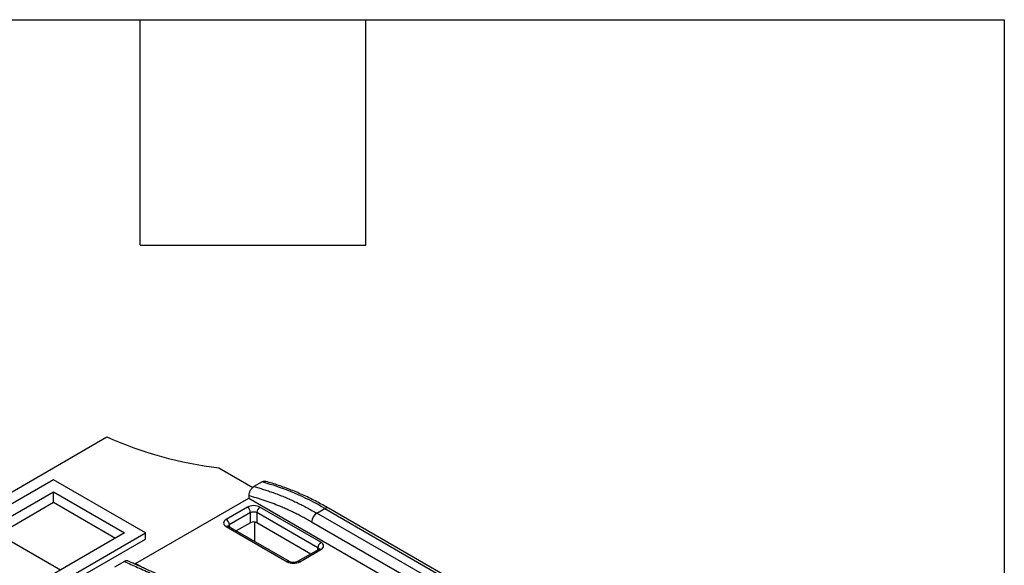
# Model space of a CAD drawing. Header units: inches. Extents: x 0.5 to 21.5, y 0.5 to 16.5.
# Tile 16 of 16: x 18.9 to 21.5, y 15 to 16.5. Entities that reach past the tile are written whole.
import ezdxf

# ---------------------------------------------------------------- set-up
doc = ezdxf.new("R2010")
doc.units = ezdxf.units.IN
doc.header["$LTSCALE"] = 2
doc.header["$MEASUREMENT"] = 0
doc.layers.add('TEXT', color=140, linetype='Continuous', lineweight=25)

msp = doc.modelspace()

# ---------------------------------------------------------------- linework, layer by layer
for p, q in [((18.7739, 15.1945), (19.1109, 15.389)), ((19.4087, 15.3069), (19.4994, 15.2545)), ((18.9687, 15.2748), (18.8017, 15.1784)), ((19.2137, 15.1334), (18.9687, 15.2748)), ((19.5241, 15.2692), (19.5025, 15.2567)), ((18.8017, 15.1463), (18.9687, 15.2427)), ((18.9687, 15.2427), (19.158, 15.1334)), ((18.9687, 15.2151), (18.9687, 15.2427)), ((19.4886, 15.2323), (19.4885, 15.2261)), ((18.8223, 15.1305), (18.9687, 15.2151)), ((18.9687, 15.2151), (19.1341, 15.1196)), ((19.1873, 15.0522), (19.4885, 15.2261)), ((19.4885, 15.2261), (20.0016, 14.9299)), ((19.4851, 15.2022), (19.4286, 15.1696)), ((19.4935, 15.1879), (19.4369, 15.1553)), ((19.4935, 15.1607), (19.4935, 15.1879)), ((19.6725, 15.0942), (19.5102, 15.1879)), ((19.5102, 15.1879), (19.5102, 15.1607)), ((19.6809, 15.1085), (19.5185, 15.2022)), ((19.6699, 15.1863), (19.6911, 15.1985)), ((20.0496, 14.9671), (19.6699, 15.1863)), ((19.6911, 15.1985), (20.1088, 14.9574)), ((20.1205, 14.9573), (19.701, 15.1995)), ((19.4286, 15.1503), (19.5909, 15.0566)), ((19.5968, 15.0571), (19.4345, 15.1509)), ((19.4369, 15.1553), (19.4371, 15.1493)), ((19.4935, 15.1607), (19.4554, 15.1388)), ((19.5046, 15.1104), (19.5046, 15.1625)), ((19.6535, 15.0774), (19.5102, 15.1607)), ((20.0302, 14.9464), (19.656, 15.1624)), ((18.4899, 14.7156), (19.2137, 15.1334)), ((19.158, 15.1334), (18.4899, 14.7477)), ((18.8223, 15.1305), (18.9876, 15.035)), ((19.2137, 15.1173), (19.2137, 15.1334)), ((18.4899, 14.6995), (19.2137, 15.1173)), ((19.675, 15.0898), (19.6184, 15.0571)), ((19.6243, 15.0566), (19.6809, 15.0892)), ((19.6724, 15.0879), (19.6725, 15.0942)), ((19.1575, 15.0576), (19.1311, 15.0423)), ((19.208, 15.0403), (19.1873, 15.0522))]:
    msp.add_line(p, q)
for centre, radius, start, end in [((19.5337, 16.341), 1.0416, 246.0513, 263.105), ((19.3419, 14.6061), 0.6877, 59.478, 74.6342), ((19.4753, 15.1869), 0.0182, 3.2297, 57.3477), ((19.5284, 15.1869), 0.0182, 122.6523, 176.7703), ((19.6863, 15.1607), 0.0303, 122.6523, 176.7703), ((19.6969, 15.1904), 0.0099, 65.6929, 125.6176), ((19.4188, 15.1542), 0.0182, 3.2297, 57.3477), ((19.432, 15.1458), 0.00567, 64.1284, 127.1821), ((19.6907, 15.0932), 0.0182, 122.6523, 176.7703), ((19.6774, 15.0845), 0.00583, 53.7667, 114.9229), ((19.5944, 15.0519), 0.00582, 64.7632, 126.2618), ((19.6209, 15.0519), 0.00582, 53.7382, 115.2368)]:
    msp.add_arc(centre, radius, start, end)
msp.add_ellipse((19.5018, 15.1559), major_axis=(0.0118, 0), ratio=0.579511, start_param=0.78734, end_param=2.357832)
for points, knots in [([(19.5025, 15.2567), (19.502, 15.2564), (19.5008, 15.2557), (19.4991, 15.2543), (19.4973, 15.2526), (19.4957, 15.2507), (19.4941, 15.2485), (19.4925, 15.246), (19.4909, 15.2428), (19.4896, 15.2392), (19.4888, 15.2356), (19.4887, 15.2334), (19.4886, 15.2323)], [0, 0, 0, 0, 0.0765661, 0.1564861, 0.2393865, 0.3247612, 0.4119939, 0.5003917, 0.6143034, 0.7495195, 0.8781233, 1, 1, 1, 1]), ([(19.5025, 15.2567), (19.5068, 15.2556), (19.5152, 15.2534), (19.528, 15.2495), (19.5408, 15.2454), (19.5536, 15.2409), (19.5665, 15.2361), (19.5794, 15.231), (19.5923, 15.2256), (19.6052, 15.2198), (19.6182, 15.2137), (19.6311, 15.2073), (19.6441, 15.2006), (19.657, 15.1936), (19.6656, 15.1887), (19.6699, 15.1863)], [0, 0, 0, 0, 0.077342, 0.154615, 0.231817, 0.30895, 0.386013, 0.463005, 0.539929, 0.616782, 0.693565, 0.770278, 0.846922, 0.923496, 1, 1, 1, 1]), ([(19.532, 15.2704), (19.5312, 15.2707), (19.5297, 15.2712), (19.5269, 15.2706), (19.525, 15.2697), (19.5241, 15.2692)], [0, 0, 0, 0, 0.349372, 0.678976, 1, 1, 1, 1]), ([(19.701, 15.1994), (19.6907, 15.2052), (19.6691, 15.2174), (19.636, 15.2335), (19.6019, 15.2482), (19.5679, 15.2604), (19.5446, 15.2678), (19.5328, 15.2706), (19.5321, 15.2707)], [0, 0, 0, 0, 0.1804449, 0.3813591, 0.5827752, 0.7846728, 0.9870621, 1, 1, 1, 1]), ([(19.656, 15.1624), (19.652, 15.1647), (19.6439, 15.1693), (19.6319, 15.1759), (19.6198, 15.1822), (19.6077, 15.1882), (19.5957, 15.1939), (19.5837, 15.1993), (19.5686, 15.2058), (19.5507, 15.2129), (19.5298, 15.2203), (19.5091, 15.2269), (19.4954, 15.2305), (19.4886, 15.2323)], [0, 0, 0, 0, 0.071485, 0.142907, 0.214293, 0.285669, 0.357062, 0.428499, 0.500007, 0.62506, 0.74998, 0.874912, 1, 1, 1, 1]), ([(19.5185, 15.2022), (19.5142, 15.2047), (19.508, 15.2062), (19.4957, 15.2062), (19.4895, 15.2047), (19.4851, 15.2022)], [0, 0, 0, 0, 0.5, 0.5, 1, 1, 1, 1]), ([(19.4935, 15.1879), (19.4957, 15.1892), (19.4988, 15.19), (19.5049, 15.19), (19.508, 15.1892), (19.5102, 15.1879)], [0, 0, 0, 0, 0.5, 0.5, 1, 1, 1, 1]), ([(19.4286, 15.1696), (19.4242, 15.167), (19.4217, 15.1635), (19.4217, 15.1563), (19.4242, 15.1528), (19.4286, 15.1503)], [0, 0, 0, 0, 0.5, 0.5, 1, 1, 1, 1]), ([(19.6809, 15.0892), (19.6853, 15.0917), (19.6878, 15.0953), (19.6878, 15.1024), (19.6853, 15.106), (19.6809, 15.1085)], [0, 0, 0, 0, 0.5, 0.5, 1, 1, 1, 1]), ([(19.6725, 15.0942), (19.6736, 15.0935), (19.6751, 15.0925), (19.6754, 15.0912), (19.6756, 15.0907)], [0, 0, 0, 0, 0.666735, 1, 1, 1, 1]), ([(19.1673, 15.0587), (19.1671, 15.0588), (19.1662, 15.0594), (19.164, 15.0596), (19.1609, 15.0592), (19.1586, 15.0581), (19.1575, 15.0576)], [0, 0, 0, 0, 0.0631401, 0.3753704, 0.6914227, 1, 1, 1, 1]), ([(19.1575, 15.0576), (19.1682, 15.0525), (19.1801, 15.0473), (19.205, 15.0362), (19.2181, 15.0303), (19.2581, 15.0115), (19.2859, 14.9972), (19.3142, 14.9809)], [0, 0, 0, 0, 0.25, 0.25, 0.5, 0.5, 1, 1, 1, 1]), ([(19.3241, 14.9819), (19.3139, 14.9876), (19.2955, 14.998), (19.2708, 15.0107), (19.2514, 15.0203), (19.2377, 15.0268), (19.2282, 15.0312), (19.221, 15.0344), (19.2124, 15.0383), (19.2004, 15.0437), (19.1839, 15.051), (19.1723, 15.0565), (19.1658, 15.0596)], [0, 0, 0, 0, 0.1767675, 0.3225961, 0.4378552, 0.5260511, 0.5747676, 0.6156686, 0.6619371, 0.741331, 0.854282, 1, 1, 1, 1]), ([(19.5909, 15.0566), (19.5953, 15.054), (19.6014, 15.0526), (19.6138, 15.0526), (19.6199, 15.054), (19.6243, 15.0566)], [0, 0, 0, 0, 0.5, 0.5, 1, 1, 1, 1]), ([(19.6184, 15.0571), (19.6168, 15.0564), (19.6137, 15.055), (19.6076, 15.0544), (19.6016, 15.055), (19.5984, 15.0564), (19.5968, 15.0571)], [0, 0, 0, 0, 0.250083, 0.5, 0.749917, 1, 1, 1, 1])]:
    msp.add_open_spline(points, degree=3, knots=knots)
msp.add_open_spline([(19.4335, 15.1505), (19.4335, 15.1523), (19.4347, 15.154), (19.4369, 15.1553)], degree=3)
at = {"layer": 'TEXT'}
for p, q in [((0.5, 16.5), (21.5, 16.5)), ((19.2, 15.9), (19.2, 16.5)), ((19.8, 15.9), (19.8, 16.5)), ((21.5, 16.5), (21.5, 0.5)), ((19.2, 15.9), (19.8, 15.9))]:
    msp.add_line(p, q, dxfattribs=at)

doc.saveas('drawing.dxf')
